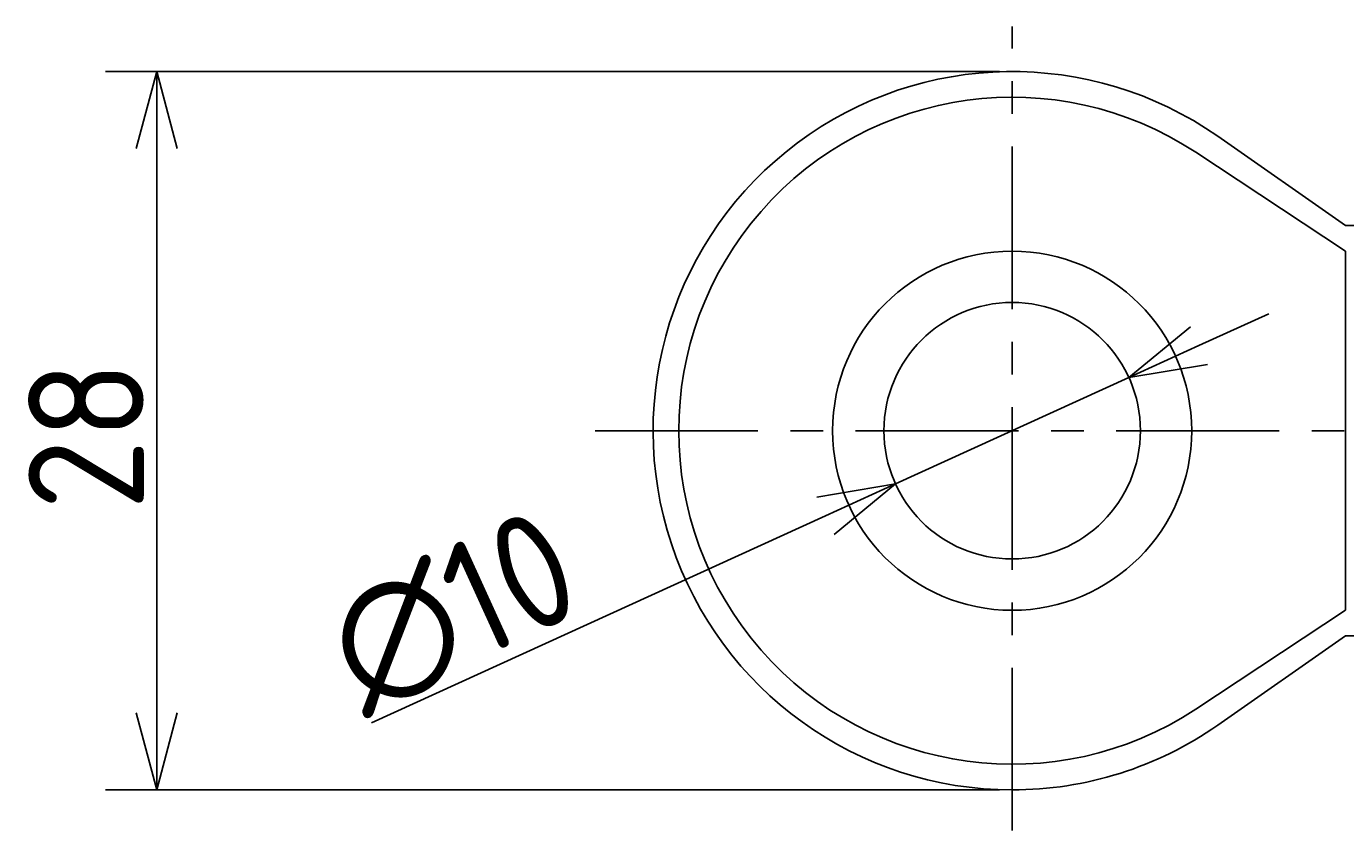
# Model space of a CAD drawing. Extents: x 135 to 297, y 136 to 227.
# Tile 1 of 5: x 135 to 186, y 136 to 168. Entities that reach past the tile are written whole.
import ezdxf

# ---------------------------------------------------------------- set-up
doc = ezdxf.new("R2010")
doc.units = 0
doc.header["$LTSCALE"] = 0.2
doc.linetypes.add('CENTER', pattern=[50.8, 31.75, -6.35, 6.35, -6.35])
doc.layers.get('0').update_dxf_attribs({"linetype": 'CONTINUOUS'})
doc.layers.get('DEFPOINTS').update_dxf_attribs({"linetype": 'CONTINUOUS'})
for name, color, linetype in [('18-0-CON', 3, 'CONTINUOUS'), ('18-2-CEN', 1, 'CENTER'), ('35-0-CON', 7, 'CONTINUOUS')]:
    doc.layers.add(name, color=color, linetype=linetype)
doc.styles.add('DIMENSION', font='isocp.shx', dxfattribs={"bigfont": 'bigfont.shx'})
doc.dimstyles.get("Standard").update_dxf_attribs({"dimtxt": 0.18, "dimasz": 0.18, "dimexe": 0.18, "dimexo": 0.0625, "dimgap": 0.09, "dimtad": 0, "dimtih": 1, "dimtoh": 1, "dimzin": 0, "dimcen": 0.09, "dimazin": 3, "dimtfac": 1, "dimtofl": 0, "dimtmove": 0, "dimatfit": 3})

# ---------------------------------------------------------------- blocks, each defined once
blk = doc.blocks.new('*U36')
at = {"layer": '18-0-CON', "color": 161, "style": 'DIMENSION'}
blk.add_text('∅10', height=4.5, rotation=24.496, dxfattribs=at).set_placement((148.013, 140.91))
blk = doc.blocks.new('_OPEN30')
at = {"color": 0, "linetype": 'BYBLOCK'}
for p, q in [((-1, 0.268), (0, 0)), ((0, 0), (-1, -0.268)), ((0, 0), (-1, 0))]:
    blk.add_line(p, q, dxfattribs=at)
blk = doc.blocks.new('*D35')
at = {"layer": '18-0-CON', "color": 161}
for p, q in [((180.635, 155.224), (183.365, 156.468)), ((177.905, 153.98), (168.805, 149.834)), ((148.38, 140.527), (166.075, 148.59))]:
    blk.add_line(p, q, dxfattribs=at)
at = {"layer": 'DEFPOINTS', "color": 0}
for p in [(177.905, 153.98), (168.805, 149.834)]:
    blk.add_point(p, dxfattribs=at)
at = {"layer": '18-0-CON', "color": 161, "xscale": 3.000000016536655, "yscale": 3.000000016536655, "zscale": 3.000000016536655}
for p, rotation in [((177.905, 153.98), 204.4959762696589), ((168.805, 149.834), 24.49597626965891)]:
    blk.add_blockref('_OPEN30', p, dxfattribs=dict(at, rotation=rotation))
at = {"layer": '18-0-CON'}
blk.add_blockref('*U36', (0, 0), dxfattribs=at)
blk = doc.blocks.new('*U41')
at = {"layer": '18-0-CON', "color": 161, "style": 'DIMENSION'}
blk.add_text('28', height=4.5, rotation=90, dxfattribs=at).set_placement((139.5, 148.814))
blk = doc.blocks.new('*D40')
at = {"layer": '18-0-CON', "color": 161}
for p, q in [((172.855, 165.907), (138, 165.907)), ((140, 162.907), (140, 140.907)), ((172.855, 137.907), (138, 137.907))]:
    blk.add_line(p, q, dxfattribs=at)
at = {"layer": 'DEFPOINTS', "color": 0}
for p in [(173.355, 165.907), (140, 137.907), (173.355, 137.907)]:
    blk.add_point(p, dxfattribs=at)
at = {"layer": '18-0-CON', "color": 161, "xscale": 3.000000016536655, "yscale": 3.000000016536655, "zscale": 3.000000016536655}
for p, rotation in [((140, 165.907), 90), ((140, 137.907), 270)]:
    blk.add_blockref('_OPEN30', p, dxfattribs=dict(at, rotation=rotation))
at = {"layer": '18-0-CON'}
blk.add_blockref('*U41', (0, 0), dxfattribs=at)

msp = doc.modelspace()

# ---------------------------------------------------------------- linework, layer by layer
at = {"layer": '18-2-CEN'}
for p, q in [((173.35481, 136.31954), (173.35481, 167.66785)), ((157.09203, 151.90708), (218.45854, 151.90708))]:
    msp.add_line(p, q, dxfattribs=at)
at = {"layer": '35-0-CON'}
for p, q in [((186.35481, 159.90708), (181.36653, 163.38804)), ((186.35481, 158.90708), (180.51077, 162.76029)), ((186.35481, 159.90708), (216.35481, 159.90708)), ((186.35481, 158.90708), (186.35481, 144.90708)), ((186.35481, 144.90708), (180.51077, 141.05387)), ((186.35481, 143.90708), (181.36653, 140.42613)), ((186.35481, 143.90708), (216.35481, 143.90708))]:
    msp.add_line(p, q, dxfattribs=at)
for radius in [7, 5]:
    msp.add_circle((173.35481, 151.90708), radius, dxfattribs=at)
for radius, start, end in [(14, 55.091631, 270), (13, 56.601512, 303.398488), (14, 270, 304.908369)]:
    msp.add_arc((173.35481, 151.90708), radius, start, end, dxfattribs=at)

# ---------------------------------------------------------------- dimensions: what is measured, and where the dimension line sits
at = {"layer": '18-0-CON'}
dim = msp.add_linear_dim(base=(140, 137.90708), p1=(173.35481, 165.90708), p2=(173.35481, 137.90708), angle=90, dimstyle='Standard', override={"dimscale": 1}, dxfattribs=at)
dim.commit()
dim.dimension.update_dxf_attribs({"geometry": '*D40', "text_midpoint": (137.24956, 151.90708)})
dim = msp.add_diameter_dim_2p(p1=(177.90476, 153.98023), p2=(168.80486, 149.83394), dimstyle='Standard', override={"dimscale": 1}, dxfattribs=at)
dim.commit()
dim.dimension.update_dxf_attribs({"geometry": '*D35', "text_midpoint": (152.52158, 142.4146), "dimtype": 131})

doc.saveas('drawing.dxf')
